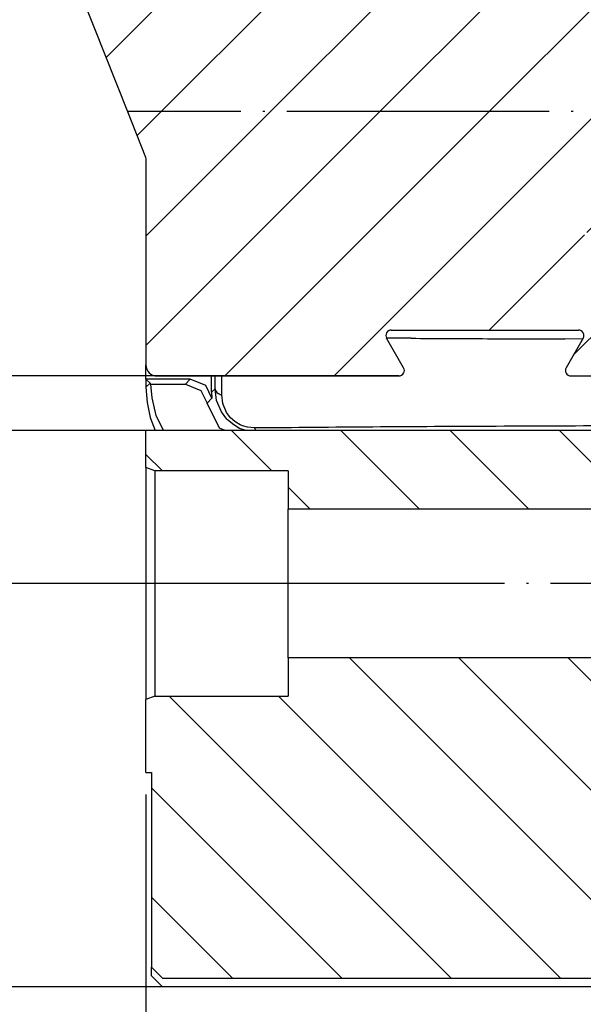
# Model space of a CAD drawing. Header units: millimetres. Extents: x -235 to 3416, y -109 to 485.
# Tile 5 of 36: x -166 to -140, y 170 to 215. Entities that reach past the tile are written whole.
import ezdxf

# ---------------------------------------------------------------- set-up
doc = ezdxf.new("R2010")
doc.units = ezdxf.units.MM
doc.linetypes.add('DOT_CENTER', pattern=[14, 12, -1, 0, -1])
doc.layers.add('1', color=7, linetype='Continuous')
doc.styles.add('CONVERTER_11', font='txt.shx', dxfattribs={"width": 0.9})
doc.dimstyles.new('ME10_DIM_54', dxfattribs={"dimtxt": 2, "dimasz": 2, "dimexe": 1, "dimexo": 1, "dimgap": 1, "dimtad": 1, "dimdsep": 46, "dimtxsty": 'CONVERTER_11', "dimsah": 1, "dimcen": 0.09, "dimclrd": 2, "dimclre": 2, "dimclrt": 2, "dimadec": 0, "dimazin": 0, "dimtfac": 1, "dimtdec": 4, "dimtix": 1, "dimtmove": 0, "dimatfit": 3, "dimfxl": 1, "dimtolj": 1, "dimtzin": 0, "dimarcsym": 0})
doc.dimstyles.new('ME10_DIM_55', dxfattribs={"dimtxt": 2, "dimasz": 2, "dimexe": 2, "dimexo": 0, "dimgap": 2, "dimtad": 1, "dimdec": 0, "dimdsep": 46, "dimtxsty": 'CONVERTER_11', "dimsah": 1, "dimcen": 0.09, "dimclrd": 2, "dimclre": 2, "dimclrt": 2, "dimadec": 0, "dimazin": 0, "dimtol": 1, "dimtp": 2.5, "dimtm": 0.5, "dimtfac": 0.75, "dimtdec": 1, "dimtix": 1, "dimtmove": 0, "dimatfit": 3, "dimfxl": 1, "dimtolj": 1, "dimtzin": 0, "dimarcsym": 0})
doc.dimstyles.new('ME10_DIM_56', dxfattribs={"dimtxt": 2, "dimasz": 2, "dimexe": 2, "dimexo": 0, "dimgap": 2, "dimtad": 1, "dimdec": 0, "dimdsep": 46, "dimtxsty": 'CONVERTER_11', "dimsah": 1, "dimcen": 0.09, "dimclrd": 2, "dimclre": 2, "dimclrt": 2, "dimadec": 0, "dimazin": 0, "dimtol": 1, "dimtp": 1.5, "dimtm": 1.5, "dimtfac": 0.75, "dimtdec": 1, "dimtix": 1, "dimtmove": 0, "dimatfit": 3, "dimfxl": 1, "dimtolj": 1, "dimtzin": 0, "dimarcsym": 0})
doc.dimstyles.new('ME10_DIM_57', dxfattribs={"dimtxt": 2, "dimasz": 2, "dimexe": 2, "dimexo": 0, "dimgap": 2, "dimtad": 1, "dimdsep": 46, "dimtxsty": 'CONVERTER_11', "dimsah": 1, "dimcen": 0.09, "dimclrd": 2, "dimclre": 2, "dimclrt": 2, "dimadec": 0, "dimazin": 0, "dimtol": 1, "dimtp": 2.5, "dimtm": 0.5, "dimtfac": 0.75, "dimtdec": 1, "dimtix": 1, "dimtmove": 0, "dimatfit": 3, "dimfxl": 1, "dimtolj": 1, "dimtzin": 0, "dimarcsym": 0})
doc.dimstyles.new('ME10_DIM_58', dxfattribs={"dimtxt": 2, "dimasz": 2, "dimexe": 2, "dimexo": 0, "dimgap": 2, "dimtad": 1, "dimdec": 1, "dimdsep": 46, "dimtxsty": 'CONVERTER_11', "dimsah": 1, "dimcen": 0.09, "dimclrd": 2, "dimclre": 2, "dimclrt": 2, "dimadec": 0, "dimazin": 0, "dimtol": 1, "dimtp": 1.5, "dimtm": 1.5, "dimtfac": 0.75, "dimtdec": 1, "dimtix": 1, "dimtmove": 0, "dimatfit": 3, "dimfxl": 1, "dimtolj": 1, "dimtzin": 0, "dimarcsym": 0})
pattern_1 = [(-45, (0, 0), (2.499999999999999, 2.5), [])]
pattern_2 = [(45, (0, 0), (-2.499999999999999, 2.5), [])]

# ---------------------------------------------------------------- blocks, each defined once
blk = doc.blocks.new('CABEZA_Li__35', base_point=(-160.0014708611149, 170.6522973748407))
at = {"linetype": 'Continuous'}
h = blk.add_hatch(dxfattribs=at)
h.set_pattern_fill('_USER', color=3, scale=3.53553390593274, angle=-45, pattern_type=0)
h.set_pattern_definition(pattern_1)
h.paths.add_polyline_path([(-153.5014708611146, 194.2522973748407), (-159.6014708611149, 194.2522973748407), (-160.0014708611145, 194.4050837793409), (-160.0014708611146, 196.1000033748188), (-130.0291687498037, 196.1000033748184), (-130.0291687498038, 198.6100033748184), (-131.352297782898, 200.8521652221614), (-131.9993435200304, 201.9489322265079), (-132.6751737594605, 203.0944900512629), (-136.9961371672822, 210.4222973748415), (-132.0660056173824, 210.4222973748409), (-128.1014890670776, 200.1838455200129), (-127.9452411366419, 199.7802759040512), (-127.3109312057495, 198.1419296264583), (-126.5203920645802, 196.1000033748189), (-125.0014708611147, 196.1000033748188), (-125.0014708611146, 194.4050837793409), (-125.4014708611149, 194.2522973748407), (-131.5014708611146, 194.2522973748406), (-131.5014708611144, 192.5022973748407), (-153.5014708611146, 192.5022973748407)])
h = blk.add_hatch(dxfattribs=at)
h.set_pattern_fill('_USER', color=3, scale=3.53553390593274, angle=-45, pattern_type=0)
h.set_pattern_definition(pattern_1)
h.paths.add_polyline_path([(-125.2514708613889, 171.5522973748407), (-125.2514708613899, 180.4522973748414), (-125.0014708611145, 180.4522973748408), (-125.0014708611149, 183.7995109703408), (-125.4014708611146, 183.9522973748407), (-131.5014708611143, 183.9522973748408), (-131.5014708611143, 185.7022973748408), (-153.5014708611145, 185.7022973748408), (-153.5014708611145, 183.9522973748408), (-159.6014708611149, 183.9522973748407), (-160.0014708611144, 183.7995109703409), (-160.0014708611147, 180.4522973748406), (-159.7514708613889, 180.4522973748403), (-159.7514708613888, 171.5522973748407), (-159.2514708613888, 171.0522973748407), (-125.7514708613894, 171.0522973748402)])
at = {"color": 7, "linetype": 'Continuous'}
for p, q in [((-132.0660056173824, 210.4222973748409), (-136.9961371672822, 210.4222973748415)), ((-136.9961371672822, 210.4222973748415), (-132.6751737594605, 203.0944900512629)), ((-128.1014890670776, 200.1838455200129), (-132.0660056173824, 210.4222973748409)), ((-134.3505846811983, 203.3211257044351), (-131.6044340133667, 198.6100082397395)), ((-132.6751737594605, 203.0944900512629), (-131.9993435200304, 201.9489322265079)), ((-131.9993435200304, 201.9489322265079), (-131.352297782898, 200.8521652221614)), ((-125.5005826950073, 196.0999984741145), (-127.7386228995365, 201.9110479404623)), ((-131.352297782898, 200.8521652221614), (-130.0291687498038, 198.6100033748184)), ((-127.9452411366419, 199.7802759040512), (-128.1014890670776, 200.1838455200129)), ((-127.3109312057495, 198.1419296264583), (-127.9452411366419, 199.7802759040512)), ((-131.6044340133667, 196.0999984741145), (-131.6044340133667, 198.6100082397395)), ((-131.6044340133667, 198.6100082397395), (-130.0291687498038, 198.6100033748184)), ((-130.0291687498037, 196.1000033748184), (-130.0291687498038, 198.6100033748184)), ((-126.5203920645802, 196.1000033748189), (-127.3109312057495, 198.1419296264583)), ((-160.0014708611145, 194.4050837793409), (-160.0014708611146, 196.1000033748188)), ((-130.0291687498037, 196.1000033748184), (-160.0014708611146, 196.1000033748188)), ((-125.0014708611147, 196.1000033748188), (-126.5203920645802, 196.1000033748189)), ((-125.0014708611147, 196.1000033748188), (-125.0014708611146, 194.4050837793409)), ((-159.6014708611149, 194.2522973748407), (-160.0014708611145, 194.4050837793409)), ((-160.0014708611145, 194.4050837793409), (-160.0014708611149, 189.1022973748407)), ((-153.5014708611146, 194.2522973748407), (-159.6014708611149, 194.2522973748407)), ((-159.6014708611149, 194.2522973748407), (-159.6014708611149, 189.1022973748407)), ((-153.5014708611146, 194.2522973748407), (-153.5014708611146, 192.5022973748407)), ((-131.5014708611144, 192.5022973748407), (-131.5014708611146, 194.2522973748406)), ((-125.4014708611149, 194.2522973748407), (-131.5014708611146, 194.2522973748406)), ((-125.4014708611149, 194.2522973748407), (-125.0014708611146, 194.4050837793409)), ((-125.4014708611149, 194.2522973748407), (-125.4014708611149, 189.1022973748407)), ((-125.0014708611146, 194.4050837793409), (-125.0014708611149, 189.1022973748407)), ((-153.5014708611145, 185.7022973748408), (-153.5014708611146, 192.5022973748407)), ((-131.5014708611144, 192.5022973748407), (-153.5014708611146, 192.5022973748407)), ((-131.5014708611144, 192.5022973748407), (-131.5014708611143, 185.7022973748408)), ((-159.6014708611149, 189.1022973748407), (-160.0014708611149, 189.1022973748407)), ((-160.0014708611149, 189.1022973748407), (-160.0014708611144, 183.7995109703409)), ((-159.6014708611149, 189.1022973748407), (-159.6014708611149, 183.9522973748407)), ((-153.5014708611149, 189.1022973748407), (-159.6014708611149, 189.1022973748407)), ((-131.5014708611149, 189.1022973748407), (-125.4014708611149, 189.1022973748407)), ((-125.4014708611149, 189.1022973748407), (-125.4014708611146, 183.9522973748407)), ((-125.0014708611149, 189.1022973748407), (-125.4014708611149, 189.1022973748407)), ((-125.0014708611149, 189.1022973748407), (-125.0014708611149, 183.7995109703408)), ((-153.5014708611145, 185.7022973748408), (-153.5014708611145, 183.9522973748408)), ((-131.5014708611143, 185.7022973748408), (-153.5014708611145, 185.7022973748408)), ((-131.5014708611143, 183.9522973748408), (-131.5014708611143, 185.7022973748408)), ((-159.6014708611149, 183.9522973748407), (-160.0014708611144, 183.7995109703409)), ((-160.0014708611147, 180.4522973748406), (-160.0014708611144, 183.7995109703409)), ((-159.6014708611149, 183.9522973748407), (-153.5014708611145, 183.9522973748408)), ((-125.4014708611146, 183.9522973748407), (-131.5014708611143, 183.9522973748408)), ((-125.0014708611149, 183.7995109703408), (-125.4014708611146, 183.9522973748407)), ((-125.0014708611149, 183.7995109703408), (-125.0014708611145, 180.4522973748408)), ((-160.0014708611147, 180.4522973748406), (-159.7514708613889, 180.4522973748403)), ((-159.7514708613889, 180.4522973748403), (-159.7514708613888, 171.5522973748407)), ((-125.2514708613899, 180.4522973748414), (-125.0014708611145, 180.4522973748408)), ((-125.2514708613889, 171.5522973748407), (-125.2514708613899, 180.4522973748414)), ((-159.2514708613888, 171.0522973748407), (-159.7514708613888, 171.5522973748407)), ((-159.7514708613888, 171.1522973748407), (-159.7514708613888, 171.5522973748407)), ((-159.2514708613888, 170.6522973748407), (-159.7514708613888, 171.1522973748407)), ((-125.2514708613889, 171.5522973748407), (-125.7514708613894, 171.0522973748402)), ((-125.7514708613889, 170.6522973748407), (-125.2514708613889, 171.1522973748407)), ((-125.2514708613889, 171.5522973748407), (-125.2514708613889, 171.1522973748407)), ((-159.2514708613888, 171.0522973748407), (-125.7514708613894, 171.0522973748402)), ((-125.7514708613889, 170.6522973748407), (-159.2514708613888, 170.6522973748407))]:
    blk.add_line(p, q, dxfattribs=at)
at = {"layer": '1', "color": 2, "linetype": 'DOT_CENTER'}
blk.add_line((-129.5014708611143, 189.1022973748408), (-155.5014708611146, 189.1022973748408), dxfattribs=at)
blk = doc.blocks.new('Perfil_Li-22_M__36', base_point=(-165.0014708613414, 193.0795290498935))
at = {"linetype": 'Continuous'}
h = blk.add_hatch(dxfattribs=at)
h.set_pattern_fill('_USER', color=3, scale=3.53553390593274, angle=45, pattern_type=0)
h.set_pattern_definition(pattern_2)
edge = h.paths.add_edge_path()
edge.add_line((-157.0014708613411, 246.200002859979), (-165.0014699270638, 246.200002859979))
edge.add_line((-165.0014699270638, 246.200002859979), (-165.0014708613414, 243.100003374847))
edge.add_arc((-164.7514708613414, 243.1000033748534), 0.25, 180.0000000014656, 270.000000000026)
edge.add_arc((-164.7514708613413, 242.6000033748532), 0.25, 1.9610979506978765e-11, 90, ccw=False)
edge.add_line((-164.5014708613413, 242.6000033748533), (-164.5014708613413, 225.1000033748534))
edge.add_line((-164.5014708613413, 225.1000033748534), (-164.7514708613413, 225.1000033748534))
edge.add_arc((-164.7514708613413, 224.8500033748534), 0.25, 90, 180.0000000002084)
edge.add_line((-165.0014708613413, 224.8500033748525), (-165.0014708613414, 219.896518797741))
edge.add_line((-165.0014708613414, 219.896518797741), (-164.9843830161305, 219.8056786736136))
edge.add_line((-164.9843830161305, 219.8056786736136), (-164.3803867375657, 218.2570450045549))
edge.add_arc((-164.1474807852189, 218.3478800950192), 0.2499923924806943, 201.3061613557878, 291.6647642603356)
edge.add_arc((-163.9627016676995, 217.8832786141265), 0.250005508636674, 21.605167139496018, 111.7121798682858, ccw=False)
edge.add_line((-163.7302607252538, 217.9753327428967), (-160.8470986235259, 210.6950968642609))
edge.add_line((-160.8470986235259, 210.6950968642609), (-127.4589622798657, 210.6950968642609))
edge.add_arc((-117.8914330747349, 207.7860790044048), 9.999999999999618, 137.1243997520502, 163.0880476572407, ccw=False)
edge.add_line((-125.2197602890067, 214.5901674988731), (-125.187910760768, 214.4982307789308))
edge.add_line((-125.187910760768, 214.4982307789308), (-123.0015057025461, 210.6950968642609))
edge.add_line((-123.0015057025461, 210.6950968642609), (-120.7142727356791, 210.6950968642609))
edge.add_arc((-118.5050348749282, 211.4962011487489), 2.350000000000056, 34.654569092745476, 199.9314385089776, ccw=False)
edge.add_arc((-116.407417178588, 212.9462011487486), 0.1999999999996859, 214.6545690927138, 270.000000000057)
edge.add_line((-116.4074171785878, 212.7462011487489), (-115.2514699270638, 212.7462011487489))
edge.add_arc((-115.2514699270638, 212.9962011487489), 0.25, 270, 360)
edge.add_line((-115.0014699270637, 212.9962011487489), (-115.0014699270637, 227.3500028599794))
edge.add_arc((-115.2514699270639, 227.3500028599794), 0.250000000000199, 0, 89.99999999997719)
edge.add_arc((-115.2514699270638, 227.8500028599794), 0.25, 180, 270, ccw=False)
edge.add_line((-115.5014699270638, 227.8500028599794), (-115.5050348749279, 247.9500028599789))
edge.add_line((-115.5050348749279, 247.9500028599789), (-157.0014708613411, 247.9500028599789))
edge.add_line((-157.0014708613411, 247.9500028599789), (-157.0014708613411, 246.200002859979))
h = blk.add_hatch(dxfattribs=at)
h.set_pattern_fill('_USER', color=3, scale=3.53553390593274, angle=45, pattern_type=0)
h.set_pattern_definition(pattern_2)
edge = h.paths.add_edge_path()
edge.add_line((-160.0190346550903, 208.6041630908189), (-160.0014709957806, 208.5121123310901))
edge.add_line((-160.0014709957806, 208.5121123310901), (-160.0014708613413, 199.1000033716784))
edge.add_arc((-159.5014708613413, 199.1000033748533), 0.5, 180.0000003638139, 270)
edge.add_line((-159.5014708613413, 198.6000033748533), (-148.4344835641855, 198.6000033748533))
edge.add_arc((-148.4344835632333, 198.8500033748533), 0.25, 269.999999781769, 389.9999997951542)
edge.add_line((-148.2179772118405, 198.9750033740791), (-148.9974000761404, 200.3250033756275))
edge.add_arc((-148.7808937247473, 200.4500033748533), 0.25, 90, 209.9999997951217, ccw=False)
edge.add_line((-148.7808937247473, 200.7000033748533), (-140.2220479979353, 200.7000033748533))
edge.add_arc((-140.2220479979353, 200.4500033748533), 0.2500000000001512, -30.000000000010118, 90, ccw=False)
edge.add_line((-140.0055416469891, 200.3250033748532), (-140.784964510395, 198.9750033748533))
edge.add_arc((-140.5684581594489, 198.8500033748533), 0.2499999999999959, 149.9999999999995, 270.0000000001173)
edge.add_line((-140.5684581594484, 198.6000033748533), (-136.939740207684, 198.6000033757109))
edge.add_arc((-136.9397402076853, 199.1000033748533), 0.4999999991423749, 270.0000000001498, 391.0161128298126)
edge.add_line((-136.5112289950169, 199.357642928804), (-139.992377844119, 205.1475587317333))
edge.add_arc((-139.5686940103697, 202.1776274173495), 3.000000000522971, 74.4169242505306, 98.11890833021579, ccw=False)
edge.add_arc((-145.2111435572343, 181.9498553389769), 24.00000000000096, 48.068596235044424, 74.41417784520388, ccw=False)
edge.add_arc((-128.5050348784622, 200.5484018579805), 1.000000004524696, 228.0610185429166, 371.9337361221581)
edge.add_arc((-104.0451667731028, 205.7170431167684), 24.00000000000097, 171.5012840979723, 191.93162232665, ccw=False)
edge.add_arc((-117.8914330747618, 207.7860790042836), 10.00000000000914, 163.0880476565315, 171.5013678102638, ccw=False)
edge.add_line((-127.4589622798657, 210.6950968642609), (-160.8470986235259, 210.6950968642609))
edge.add_line((-160.8470986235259, 210.6950968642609), (-160.0190346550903, 208.6041630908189))
at = {"color": 7, "linetype": 'Continuous'}
for p, q in [((-163.7302607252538, 217.9753327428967), (-160.8470986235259, 210.6950968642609)), ((-160.8470986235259, 210.6950968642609), (-160.0190346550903, 208.6041630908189)), ((-160.0190346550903, 208.6041630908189), (-160.0014709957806, 208.5121123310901)), ((-160.0014709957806, 208.5121123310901), (-160.0014708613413, 199.1000033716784)), ((-148.7808937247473, 200.7000033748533), (-140.2220479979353, 200.7000033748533)), ((-147.8753571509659, 200.3213631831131), (-148.9974000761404, 200.3250033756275)), ((-148.2179772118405, 198.9750033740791), (-148.9974000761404, 200.3250033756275)), ((-140.0272012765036, 200.2874868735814), (-140.8369471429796, 200.2899474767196)), ((-140.0055416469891, 200.3250033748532), (-140.784964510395, 198.9750033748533)), ((-160.00146992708, 198.4526132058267), (-160.0014708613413, 199.1000033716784)), ((-157.9745958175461, 198.4526132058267), (-160.00146992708, 198.4526132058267)), ((-160.00146992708, 198.4526132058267), (-160.0014699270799, 198.0780061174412)), ((-160.00146992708, 198.4526132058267), (-159.814166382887, 198.2653096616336)), ((-159.814166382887, 198.2653096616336), (-160.0014699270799, 198.0780061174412)), ((-159.7739263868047, 198.2256973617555), (-159.814166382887, 198.2653096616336)), ((-159.7235794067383, 197.5955142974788), (-159.7739263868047, 198.2256973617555)), ((-159.7739263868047, 198.2256973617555), (-158.2015116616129, 198.2256973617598)), ((-159.5014708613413, 198.6000033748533), (-148.4344835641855, 198.6000033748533)), ((-158.2015116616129, 198.2256973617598), (-157.9745958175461, 198.4526132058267)), ((-158.2015116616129, 198.2256973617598), (-157.4946002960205, 197.9329738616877)), ((-157.2676849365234, 198.1598911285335), (-157.9745958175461, 198.4526132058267)), ((-157.0014699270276, 197.8523085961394), (-157.0014699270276, 198.6000033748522)), ((-156.8412336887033, 198.0125448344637), (-156.8336077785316, 198.6000042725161)), ((-156.539354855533, 197.7362859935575), (-156.5281423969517, 198.6000045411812)), ((-140.5684581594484, 198.6000033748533), (-136.939740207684, 198.6000033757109)), ((-160.0014699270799, 198.0780061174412), (-159.9530620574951, 197.3840885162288)), ((-157.4946002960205, 197.9329738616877), (-157.2105712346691, 197.3590306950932)), ((-156.9836510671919, 197.5859143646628), (-157.2676849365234, 198.1598911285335)), ((-157.0014699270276, 197.8523085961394), (-156.8412336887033, 198.0125448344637)), ((-157.0014699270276, 197.8523085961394), (-156.9836510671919, 197.5859143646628)), ((-156.7750625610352, 197.4792041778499), (-156.8412336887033, 198.0125448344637)), ((-156.4906120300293, 197.332132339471), (-156.539354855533, 197.7362859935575)), ((-159.9530620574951, 197.3840885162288), (-159.8084774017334, 196.7025623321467)), ((-159.539924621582, 196.792238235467), (-159.7235794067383, 197.5955142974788)), ((-157.2105712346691, 197.3590306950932), (-156.9836510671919, 197.5859143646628)), ((-156.6425094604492, 196.2111415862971), (-157.2105712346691, 197.3590306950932)), ((-156.5497798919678, 196.950498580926), (-156.7750625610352, 197.4792041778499)), ((-156.3216133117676, 196.931871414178), (-156.4906120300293, 197.332132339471)), ((-156.3045330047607, 196.6283359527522), (-156.5497798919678, 196.950498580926)), ((-156.1362991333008, 196.6875629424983), (-156.3216133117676, 196.931871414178)), ((-159.8084774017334, 196.7025623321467), (-159.586816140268, 196.099998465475)), ((-159.2027402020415, 196.0999984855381), (-159.539924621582, 196.792238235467)), ((-156.2659072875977, 196.5883769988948), (-156.3045330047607, 196.6283359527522)), ((-155.9887895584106, 196.3564395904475), (-156.2659072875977, 196.5883769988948)), ((-155.939154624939, 196.5116329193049), (-156.1362991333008, 196.6875629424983)), ((-155.8980493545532, 196.4821720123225), (-155.939154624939, 196.5116329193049)), ((-155.6930818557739, 196.3635959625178), (-155.8980493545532, 196.4821720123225)), ((-156.3741048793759, 196.0999987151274), (-156.6425094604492, 196.2111415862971)), ((-155.7178430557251, 196.1997928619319), (-155.9887895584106, 196.3564395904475)), ((-155.4260286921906, 196.0999984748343), (-155.7178430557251, 196.1997928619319)), ((-155.5893907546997, 196.3189716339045), (-155.6930818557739, 196.3635959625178)), ((-155.3642892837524, 196.2518939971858), (-155.5893907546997, 196.3189716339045)), ((-155.034915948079, 196.2186453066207), (-155.3642892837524, 196.2518939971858))]:
    blk.add_line(p, q, dxfattribs=at)
at = {"color": 2, "linetype": 'DOT_CENTER'}
blk.add_line((-127.4589622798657, 210.6950968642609), (-160.8470986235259, 210.6950968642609), dxfattribs=at)
blk.add_line((-127.4589622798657, 210.6950968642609), (-160.8470986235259, 210.6950968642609), dxfattribs=at)
at = {"color": 7, "linetype": 'Continuous'}
for centre, radius, start, end in [((-148.7808937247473, 200.4500033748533), 0.25, 90, 209.9999997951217), ((-140.2220479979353, 200.4500033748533), 0.2500000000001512, 329.9999999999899, 90), ((-159.5014708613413, 199.1000033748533), 0.5, 180.0000003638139, 270), ((-148.4344835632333, 198.8500033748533), 0.25, 269.999999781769, 29.99999979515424), ((-140.5684581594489, 198.8500033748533), 0.2499999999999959, 149.9999999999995, 270.0000000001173)]:
    blk.add_arc(centre, radius, start, end, dxfattribs=at)
for points, knots in [([(-147.8753571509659, 200.3213631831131), (-146.7116937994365, 200.3151490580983), (-144.3655663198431, 200.3026204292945), (-142.0194205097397, 200.294194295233), (-140.8369471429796, 200.2899474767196)], [0, 0, 0, 0, 3.491039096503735, 7.038481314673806, 7.038481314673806, 7.038481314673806, 7.038481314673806]), ([(-156.8412336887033, 198.0125448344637), (-156.836098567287, 197.9829360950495), (-156.8251718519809, 197.9199335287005), (-156.7558367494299, 197.8404809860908), (-156.6595015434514, 197.7753755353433), (-156.5809612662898, 197.7498225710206), (-156.539354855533, 197.7362859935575)], [0, 0, 0, 0, 0.0886791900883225, 0.1886948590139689, 0.3045800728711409, 0.4351260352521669, 0.4351260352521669, 0.4351260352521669, 0.4351260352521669]), ([(-132.2658448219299, 196.3247471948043), (-134.2353510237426, 196.3222471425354), (-138.1416992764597, 196.3172884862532), (-143.9289608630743, 196.2954604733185), (-149.5491680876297, 196.2645907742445), (-153.2324836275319, 196.2337414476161), (-155.034915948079, 196.2186453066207)], [0, 0, 0, 0, 5.908521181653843, 11.71904986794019, 17.36189480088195, 22.7693788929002, 22.7693788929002, 22.7693788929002, 22.7693788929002]), ([(-155.034915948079, 196.2186453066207), (-155.0273135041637, 196.1972472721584), (-155.0128684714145, 196.1565899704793), (-154.9911607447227, 196.1193163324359), (-154.9808778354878, 196.1016598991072)], [0, 0, 0, 0, 0.0679515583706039, 0.1291112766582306, 0.1291112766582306, 0.1291112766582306, 0.1291112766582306])]:
    blk.add_open_spline(points, degree=3, knots=knots, dxfattribs=at)
blk = doc.blocks.new('Li-22-M__37', base_point=(-165.0014708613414, 170.6522973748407))
for name, p in [('Perfil_Li-22_M__36', (-165.0014708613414, 193.0795290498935)), ('CABEZA_Li__35', (-160.0014708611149, 170.6522973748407))]:
    blk.add_blockref(name, p)
blk = doc.blocks.new('*D94')
at = {"layer": '1', "color": 2, "linetype": 'Continuous'}
for p, q in [((-160.0014708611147, 179.4522973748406), (-160.0014708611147, 151.6522973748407)), ((-125.0014708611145, 179.4522973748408), (-125.0014708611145, 151.6522973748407)), ((-160.0014708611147, 152.6522973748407), (-125.0014708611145, 152.6522973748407))]:
    blk.add_line(p, q, dxfattribs=at)
at = {"layer": '1', "color": 2}
for points in [[(-158.0014708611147, 152.9156023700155), (-158.0014708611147, 152.3889923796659), (-160.0014708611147, 152.6522973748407)], [(-127.0014708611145, 152.3889923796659), (-127.0014708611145, 152.9156023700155), (-125.0014708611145, 152.6522973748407)]]:
    blk.add_solid(points, dxfattribs=at)
at = {"layer": '1', "color": 2, "insert": (-144.0014708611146, 153.6522973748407), "char_height": 2, "attachment_point": 7, "rotation": 0.00013888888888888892, "line_spacing_factor": 0.60024009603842, "style": 'CONVERTER_11'}
blk.add_mtext('35', dxfattribs=at)
blk = doc.blocks.new('*D95')
at = {"layer": '1', "color": 2, "linetype": 'Continuous'}
for p, q in [((-164.7514699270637, 257.1000028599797), (-195.0014699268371, 257.1000028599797)), ((-193.0014699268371, 257.1000028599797), (-193.0014699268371, 170.6522973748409)), ((-159.2514708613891, 170.6522973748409), (-195.0014699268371, 170.6522973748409))]:
    blk.add_line(p, q, dxfattribs=at)
at = {"layer": '1', "color": 2}
for points in [[(-192.7381649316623, 255.1000028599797), (-193.2647749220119, 255.1000028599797), (-193.0014699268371, 257.1000028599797)], [(-193.2647749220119, 172.6522973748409), (-192.7381649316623, 172.6522973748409), (-193.0014699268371, 170.6522973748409)]]:
    blk.add_solid(points, dxfattribs=at)
at = {"layer": '1', "color": 2, "insert": (-195.8764699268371, 204.5941942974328), "char_height": 2, "attachment_point": 7, "rotation": 90, "line_spacing_factor": 0.60024009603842, "style": 'CONVERTER_11'}
blk.add_mtext('\\C2;85\\C2;\\H1.5;\\S+2.5^ -0.5;', dxfattribs=at)
blk = doc.blocks.new('*D96')
at = {"layer": '1', "color": 2, "linetype": 'Continuous'}
for p, q in [((-167.0014699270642, 251.100002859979), (-178.5158843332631, 251.100002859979)), ((-176.5158843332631, 189.1022973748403), (-176.5158843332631, 251.100002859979)), ((-153.5014708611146, 189.1022973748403), (-178.5158843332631, 189.1022973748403))]:
    blk.add_line(p, q, dxfattribs=at)
at = {"layer": '1', "color": 2}
for points in [[(-176.2525793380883, 249.100002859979), (-176.7791893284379, 249.100002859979), (-176.5158843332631, 251.100002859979)], [(-176.7791893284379, 191.1022973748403), (-176.2525793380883, 191.1022973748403), (-176.5158843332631, 189.1022973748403)]]:
    blk.add_solid(points, dxfattribs=at)
at = {"layer": '1', "color": 2, "insert": (-178.5158843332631, 216.4324001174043), "char_height": 2, "attachment_point": 7, "rotation": 90, "line_spacing_factor": 0.60024009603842, "style": 'CONVERTER_11'}
blk.add_mtext('\\C2;62\\C2;\\H1.5;{\\Fgdt;`}1.5', dxfattribs=at)
blk = doc.blocks.new('*D97')
at = {"layer": '1', "color": 2, "linetype": 'Continuous'}
for p, q in [((-167.0014699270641, 251.1000028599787), (-186.9146360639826, 251.1000028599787)), ((-184.9146360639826, 170.6522973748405), (-184.9146360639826, 251.1000028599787)), ((-159.2514708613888, 170.6522973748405), (-186.9146360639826, 170.6522973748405))]:
    blk.add_line(p, q, dxfattribs=at)
at = {"layer": '1', "color": 2}
for points in [[(-184.6513310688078, 249.1000028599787), (-185.1779410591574, 249.1000028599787), (-184.9146360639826, 251.1000028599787)], [(-185.1779410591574, 172.6522973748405), (-184.6513310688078, 172.6522973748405), (-184.9146360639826, 170.6522973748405)]]:
    blk.add_solid(points, dxfattribs=at)
at = {"layer": '1', "color": 2, "insert": (-187.7896360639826, 207.1074001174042), "char_height": 2, "attachment_point": 7, "rotation": 90, "line_spacing_factor": 0.60024009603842, "style": 'CONVERTER_11'}
blk.add_mtext('\\C2;79\\C2;\\H1.5;\\S+2.5^ -0.5;', dxfattribs=at)
blk = doc.blocks.new('*D98')
at = {"layer": '1', "color": 2, "linetype": 'Continuous'}
for p, q in [((-168.2213914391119, 198.6000033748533), (-168.2213914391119, 210.0965118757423)), ((-148.4344835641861, 198.6000033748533), (-170.2213914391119, 198.6000033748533)), ((-168.2213914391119, 196.1000033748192), (-168.2213914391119, 198.6000033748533)), ((-160.0014708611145, 196.1000033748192), (-170.2213914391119, 196.1000033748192)), ((-168.2213914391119, 192.1000033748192), (-168.2213914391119, 196.1000033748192))]:
    blk.add_line(p, q, dxfattribs=at)
at = {"layer": '1', "color": 2}
for points in [[(-168.4846964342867, 200.6000033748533), (-167.9580864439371, 200.6000033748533), (-168.2213914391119, 198.6000033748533)], [(-167.9580864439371, 194.1000033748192), (-168.4846964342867, 194.1000033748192), (-168.2213914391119, 196.1000033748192)]]:
    blk.add_solid(points, dxfattribs=at)
at = {"layer": '1', "color": 2, "insert": (-170.2213914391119, 202.1090118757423), "char_height": 2, "attachment_point": 7, "rotation": 90, "line_spacing_factor": 0.60024009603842, "style": 'CONVERTER_11'}
blk.add_mtext('\\C2;2.5\\C2;\\H1.5;{\\Fgdt;`}1.5', dxfattribs=at)
blk = doc.blocks.new('B-B__38', base_point=(-140, 213.9999999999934))
blk.add_blockref('Li-22-M__37', (-165.0014708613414, 170.6522973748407))
at = {"layer": '1'}
for base, p1, p2, text, dimstyle, picture, middle in [((-193.0014699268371, 257.1000028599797), (-159.2514708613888, 170.6522973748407), (-164.7514699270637, 257.1000028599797), '85', 'ME10_DIM_55', '*D95', (-196.8764699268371, 208.5629442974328)), ((-184.9146360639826, 170.6522973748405), (-167.0014699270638, 251.100002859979), (-159.2514708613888, 170.6522973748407), '79', 'ME10_DIM_57', '*D97', (-188.7896360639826, 211.0761501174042))]:
    dim = blk.add_linear_dim(base=base, p1=p1, p2=p2, angle=90, text=text, dimstyle=dimstyle, dxfattribs=at)
    dim.commit()
    dim.dimension.update_dxf_attribs({"geometry": picture, "text_midpoint": middle, "text_rotation": 90})
for base, p1, p2, dimstyle, picture, middle in [((-176.5158843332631, 189.1022973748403), (-167.0014699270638, 251.100002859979), (-153.5014708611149, 189.1022973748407), 'ME10_DIM_56', '*D96', (-179.5158843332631, 220.1011501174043)), ((-168.2213914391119, 196.1000033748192), (-148.4344835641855, 198.6000033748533), (-160.0014708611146, 196.1000033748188), 'ME10_DIM_58', '*D98', (-171.2213914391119, 206.1027618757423))]:
    dim = blk.add_linear_dim(base=base, p1=p1, p2=p2, angle=90, dimstyle=dimstyle, dxfattribs=at)
    dim.commit()
    dim.dimension.update_dxf_attribs({"geometry": picture, "text_midpoint": middle, "text_rotation": 90})
dim = blk.add_linear_dim(base=(-160.0014708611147, 152.6522973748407), p1=(-125.0014708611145, 180.4522973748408), p2=(-160.0014708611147, 180.4522973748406), dimstyle='ME10_DIM_54', dxfattribs=at)
dim.commit()
dim.dimension.update_dxf_attribs({"geometry": '*D94', "text_midpoint": (-142.5014708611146, 154.6522973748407), "text_rotation": 0.00013888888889})

msp = doc.modelspace()

# ---------------------------------------------------------------- block references
msp.add_blockref('B-B__38', (-140, 213.9999999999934))

doc.saveas('drawing.dxf')
